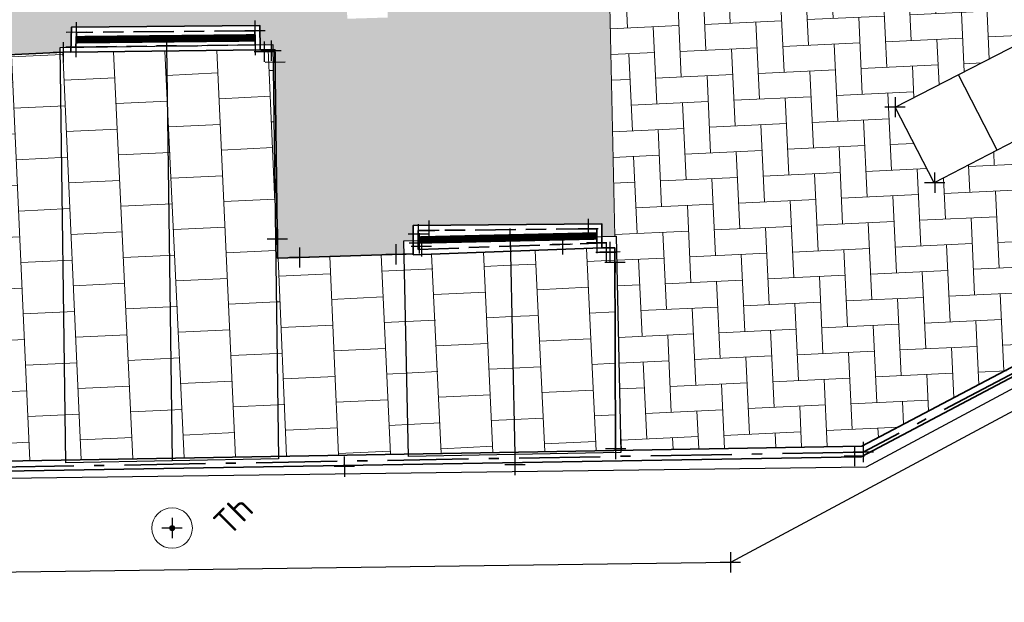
# Model space of a CAD drawing. Header units: millimetres. Extents: x -52896 to 112378, y -5052 to 108299.
# Tile 4 of 6: x 65348 to 84804, y -4855 to 6654. Entities that reach past the tile are written whole.
import ezdxf

# ---------------------------------------------------------------- set-up
doc = ezdxf.new("R2010")
doc.units = ezdxf.units.MM
doc.header["$LTSCALE"] = 100
doc.linetypes.add('VH-OPSLUITBAND_100X200', pattern=[16, 8, -2, 4, -2])
doc.linetypes.add('VH-OPSLUITBAND_120X250', pattern=[26, 16, -4, 2, -4])
doc.layers.add('R-WE-AL-SITUATIEMETING-S', color=7, linetype='Continuous')
doc.layers.add('X-XX-AL-MEETPUNT_MARKER-S', color=7, linetype='Continuous')
for name, color, linetype, lineweight in [('R-WE-GR-BEPLANTING-G', 90, 'Continuous', 35), ('R-WE-IE-MEUBILAIR_WEGMEUBILAIR_SPEELTOESTEL-S', 7, 'Continuous', 25), ('R-WE-IE-TERREINAFSCHEIDING_KUNSTMATIG_HEKWERK-G', 20, 'IE-TERREINAFSCHEIDING-KUNSTMATIG', 35), ('R-WE-OG-BEBOUWING_FIETSENSTALLING-G', 7, 'Continuous', 25), ('R-WE-VH-KANTOPSLUITING_VOORKANTBAND-G', 50, 'Continuous', 35), ('R-WE-VH-KANTVERHARDING-G', 7, 'Continuous', 35), ('R-WE-VH-VERHARDING_BETONSTRAATSTEEN_KF_HEIDEPAARS_ELLEBOOG-A', 241, 'Continuous', 18), ('R-WE-VH-VERHARDING_TEGEL_300X300-A', 252, 'Continuous', 18), ('X-XX-AL-T25', 7, 'Continuous', 25)]:
    doc.layers.add(name, color=color, linetype=linetype, lineweight=lineweight)
for name, color, linetype, lineweight, true_color in [('R-WE-GR-BOOM-S', 7, 'Continuous', 25, 0x00a500), ('R-WE-GR-GRAS-A', 7, 'Continuous', 18, 0x7ca500), ('R-WE-GR-HAAG-G', 3, 'GR-HAAG1', 25, 0x00ff00), ('R-WE-VH-KANTOPSLUITING_OPSLUITBAND_100X200-G', 150, 'VH-OPSLUITBAND_100X200', 35, 0x007fff), ('R-WE-VH-KANTOPSLUITING_OPSLUITBAND_120X250-G', 150, 'VH-OPSLUITBAND_120X250', 35, 0x007fff), ('R-WE-VH-VERHARDING_BETONSTRAATSTEEN_KF_ROOD_ELLEBOOG-A', 1, 'Continuous', 18, 0xff0000)]:
    doc.layers.add(name, color=color, linetype=linetype, lineweight=lineweight, true_color=true_color)
doc.styles.add('NLCS-ISO-ANNOTATIVE-T18', font='txt', dxfattribs={"height": 1.8})
doc.styles.add('NLCS-ISO-M200-T25', font='txt', dxfattribs={"height": 0.5})
doc.linetypes.add('GR-HAAG1', pattern='A,6,[176,NLCS.SHX,S=0.125,R=0,X=0,Y=0],-2', length=8)
doc.linetypes.add('IE-TERREINAFSCHEIDING-KUNSTMATIG', pattern='A,4,[82,NLCS.SHX,S=0.75,R=90,X=0,Y=0],4,-2', length=10)
pattern_1 = [(182.6822123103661, (181117156.4288713, -411735026.8687512), (-483.6709208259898, -531.2160015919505), [1523.999999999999, -507.9999999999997]), (272.6822123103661, (181116648.985756, -411735050.6412753), (-483.6709208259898, -531.2160015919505), [1524, -508])]

# ---------------------------------------------------------------- blocks, each defined once
blk = doc.blocks.new('SGR-BOOM_NUMMER-SO')
at = {"linetype": 'ByBlock', "lineweight": 18}
h = blk.add_hatch(color=0, dxfattribs=at)
h.dxf.hatch_style = 1
edge = h.paths.add_edge_path()
edge.add_arc((0, 0), 0.25, 0, 360)
at = {"color": 0, "linetype": 'ByBlock', "lineweight": 18}
for radius in [2, 0.25]:
    blk.add_circle((0, 0), radius, dxfattribs=at)
at = {"color": 0, "linetype": 'ByBlock', "lineweight": -2, "style": 'NLCS-ISO-ANNOTATIVE-T18'}
for tag, p in [('SOORT', (2.5, -2.8)), ('DIAMETER', (2.5, -5.3))]:
    blk.add_attdef(tag, p, '', height=1.8, dxfattribs=at)
blk = doc.blocks.new('SAL-MEETPUNT_MARKER-SO')
at = {"layer": 'X-XX-AL-MEETPUNT_MARKER-S'}
for points in [[(0.7071067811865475, 0.7071067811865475), (-0.7071067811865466, -0.7071067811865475)], [(0.7071067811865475, -0.7071067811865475), (-0.7071067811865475, 0.7071067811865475)]]:
    blk.add_lwpolyline(points, dxfattribs=at)

msp = doc.modelspace()

# ---------------------------------------------------------------- hatches: boundary and pattern name
at = {"layer": 'R-WE-GR-GRAS-A'}
h = msp.add_hatch(dxfattribs=at)
h.set_pattern_fill('GRASS', color=256, scale=50)
h.set_pattern_definition([(90, (0, 0), (-898.025612, 898.025612), [238.125, -1557.926224]), (45, (0, 0), (-898.0256121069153, 898.0256121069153), [238.125, -1031.875]), (135, (0, 0), (-898.0256121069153, -898.0256121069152), [238.125, -1031.875])])
h.paths.add_polyline_path([(33887.94043083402, 29690.60858189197), (31171.11952124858, 25401.47363404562), (30545.83833171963, 23173.45558340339), (30411.72413189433, 18753.03497205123), (31181.5643064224, 14869.11644744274), (30716.34141781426, 9870.989131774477), (31133.60307369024, 5861.160368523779), (31705.39923237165, 2333.909150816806), (32817.83345036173, -721.2546927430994), (32391.0775705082, -1874.044534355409), (30648.34919181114, -3006.306782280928), (28371.79237761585, -4753.242295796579), (34801.86822683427, -4647.131156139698), (34722.69332322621, -2782.804481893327), (34375.77931522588, -2797.537352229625)])
h.paths.add_polyline_path([(68244.73930850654, 37701.50635222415), (67238.20887634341, 47131.47822331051), (65444.8300127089, 47534.24025160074), (66712.13843501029, 61046.24921997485), (56339.30076360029, 64485.41941685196), (56091.92808511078, 63562.39693135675), (55950.41645634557, 53793.36047647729), (55854.78729562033, 45253.36232816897), (55778.67695198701, 39885.15948930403, 0.3348562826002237), (58451.91543748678, 35863.2017254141), (66902.55923802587, 32789.37459254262), (75061.62929090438, 29864.80125341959), (77651.54256165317, 28905.35829571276, 0.4200545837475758), (82759.83210815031, 31434.92064571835), (83346.30860625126, 33618.09561551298), (82128.33482460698, 33947.38321275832)])
h.paths.add_polyline_path([(66078.83441741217, 35632.46937008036), (65796.23638451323, 34855.54366414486), (65724.17573111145, 34881.75492056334), (65703.07828314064, 34599.43104046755), (65391.5881690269, 34712.73208439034), (65556.80692373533, 34942.63345168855), (65484.74627041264, 34968.84470808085), (65767.3443032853, 35745.77041398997)], flags=16)
h.paths.add_polyline_path([(63256.52024476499, 38494.1415596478, -1), (63820.99777268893, 39061.03230791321, -1)], flags=16)
h.paths.add_polyline_path([(63503.47916323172, 38742.15626201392, -1), (63574.03885420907, 38813.01760553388, -1)], flags=0)
h.paths.add_polyline_path([(73076.66637290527, 31230.58740095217), (73358.55651468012, 31127.93289343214), (73255.90200710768, 30846.04275152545), (72974.01186528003, 30948.69725909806)], flags=16)
h.paths.add_polyline_path([(60716.21125765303, 35731.89189895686), (60613.66282936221, 35449.96314933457), (60331.734079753, 35552.51157766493), (60434.28250805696, 35834.44032730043)], flags=16)
h.paths.add_polyline_path([(79608.13436972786, 32983.87573065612, -1), (77322.00038184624, 30687.96820039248, -1)], flags=16)
h.paths.add_polyline_path([(76845.63406537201, 30458.29093044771, -1), (76488.42562974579, 30099.55537882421, -1)], flags=16)
h.paths.add_polyline_path([(58046.47795875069, 36826.89224770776, -1), (58403.68639437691, 37185.62779933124, -1)], flags=16)
h.paths.add_polyline_path([(58925.46108967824, 38634.02727708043), (58577.63100611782, 38436.50706807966), (58380.1107971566, 38784.337151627), (58727.94088071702, 38981.85736062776)], flags=16)
h.paths.add_polyline_path([(58925.46108967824, 38634.02727708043), (58862.71751476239, 38630.71087509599), (58826.56343001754, 38610.18026920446, -0.2748725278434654), (58648.77811432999, 38509.22237509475), (58588.18987992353, 38474.81649341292), (58553.78399821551, 38535.4047277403, -0.06645234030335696), (58511.66656145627, 38567.45952725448, -0.2046814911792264), (58452.82610419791, 38713.19004346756), (58418.42022250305, 38773.77827780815), (58479.00845681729, 38808.18415950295, -0.2748725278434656), (58656.79377255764, 38909.14205356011), (58692.94785732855, 38929.67265958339), (58727.94088071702, 38981.85736062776)], flags=16)
h.paths.add_polyline_path([(58878.57627230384, 38659.68728580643), (58802.68007894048, 38655.6756832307, -0.549943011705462), (58540.48470170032, 38596.40086907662, -0.7419630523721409), (58683.62896496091, 38865.32288408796), (58725.95739892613, 38928.44680037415)], flags=0)
h.paths.add_polyline_path([(58628.67680365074, 38684.97000459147, -1), (58676.8950832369, 38733.39442406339, -1)], flags=0)
h.paths.add_polyline_path([(78266.32830747, 31794.03597164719, -1), (78211.29174851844, 31738.76412371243, -1)], flags=0)
h.paths.add_polyline_path([(57502.72857993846, 42164.48915595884, -1), (59788.86256782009, 44460.39668622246, -1)], flags=16)
h.paths.add_polyline_path([(78504.01359876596, 32038.62274503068, -1), (78448.97703980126, 31983.35089708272, -1)], flags=0)
h.paths.add_polyline_path([(78578.95671767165, 31761.29871102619, -1), (78523.92015870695, 31706.02686307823, -1)], flags=0)
h.paths.add_polyline_path([(58704.64835679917, 43182.54781864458, -1), (58759.68491576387, 43237.81966659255, -1)], flags=0)
h.paths.add_polyline_path([(58629.70523789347, 43459.87185264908, -1), (58684.74179684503, 43515.14370058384, -1)], flags=0)
h.paths.add_polyline_path([(58392.01994665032, 43215.285079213, -1), (58447.05650561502, 43270.55692716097, -1)], flags=0)
h.paths.add_polyline_path([(62752.82001327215, 51276.76893350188), (61119.13637698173, 51358.88698771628), (60373.4108798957, 52814.75754547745), (61261.36901896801, 54188.5100492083), (62895.05265529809, 54106.39199492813), (63640.77815242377, 52650.5214371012)], flags=16)
edge = h.paths.add_edge_path()
edge.add_arc((94825.26127321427, 98374.63018261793), 10399.75130898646, 319.4239527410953, 346.5461266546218)
edge.add_arc((101928.1093061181, 96366.86453055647), 3039.542317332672, 352.2123106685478, 416.3800498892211)
edge.add_line((103611.0477614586, 98897.97805123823), (98366.53633353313, 100503.2412325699))
edge.add_line((98366.53633353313, 100503.2412325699), (92496.43112359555, 102347.5868684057))
edge.add_line((92496.4311236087, 102347.5868684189), (88889.98606290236, 103100.7429108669))
edge.add_arc((89111.1153926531, 100727.1970995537), 2383.824217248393, 95.32254779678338, 162.985212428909)
edge.add_arc((88844.69157423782, 100237.9100055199), 2336.876130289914, 149.4776912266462, 221.1984612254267)
edge.add_line((87086.34979439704, 98698.6815515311), (89356.6603020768, 95815.69348373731))
edge.add_arc((100878.2851309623, 104048.7672607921), 14160.9089579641, 215.5486802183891, 234.0337913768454)
edge.add_line((92561.46979304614, 92587.44425029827), (92785.00531682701, 93018.48023468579))
edge.add_line((92785.00531682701, 93018.4802346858), (92980.5966696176, 93025.8215750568))
edge.add_ellipse((92990.51666753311, 93151.28193245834), major_axis=(-0.2666256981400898, 124.9997156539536), ratio=0.9999999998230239, start_angle=92.02732270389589, end_angle=182.0273226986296, ccw=False)
edge.add_ellipse((92990.51666753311, 93151.28193245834), major_axis=(-0.2666256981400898, 124.9997156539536), ratio=0.9999999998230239, start_angle=182.0273226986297, end_angle=452.02732270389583, ccw=False)
edge.add_line((93010.3815360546, 93026.93952248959), (93205.40493406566, 93034.2595452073))
edge.add_line((93205.4049340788, 93034.2595452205), (93495.84826882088, 92564.18170511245))
edge.add_line((93495.84826875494, 92564.18170515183), (92638.41928944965, 92531.9989019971))
edge.add_arc((100878.2851309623, 104048.7672607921), 14160.90895796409, 234.4175364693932, 249.1713507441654)
edge.add_line((95843.02908856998, 90813.30205916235), (99560.0299112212, 89944.41605742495))
edge.add_arc((99993.49826535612, 92959.44401739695), 3046.02830150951, 261.8186886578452, 333.7043049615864)
h.paths.add_polyline_path([(99391.69723498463, 92947.14633336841, -0.1060884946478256), (93973.11673331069, 95271.87456447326), (89416.32236683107, 99669.5614677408), (89301.67400106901, 99937.66828637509, -0.1832087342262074), (89190.16205038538, 100198.4405542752), (89043.22944676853, 100542.0445180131), (89298.65552814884, 100798.5625815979), (95887.0383568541, 98358.94955848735), (100590.6246155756, 97079.21665420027, -0.4624203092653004), (101713.3403245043, 95171.00454935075, -0.2150448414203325)], flags=0)
h.paths.add_polyline_path([(95296.05443565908, 95632.49324948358, -1), (95860.53196358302, 96199.38399774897, -1)], flags=0)
h.paths.add_polyline_path([(95543.01335413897, 95880.50795186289, -1), (95613.5730451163, 95951.36929538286, -1)], flags=0)
h.paths.add_polyline_path([(89307.57570994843, 99931.6667226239, -1), (89872.05323787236, 100498.5574708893, -1)], flags=0)
h.paths.add_polyline_path([(99391.69723498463, 92947.14633336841, 0.2150448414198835), (101713.3403245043, 95171.00454935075, 0.4624203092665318), (100590.6246155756, 97079.21665420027), (95887.0383568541, 98358.94955848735), (89298.65552814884, 100798.5625815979), (89043.22944676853, 100542.0445180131), (89190.16205038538, 100198.4405542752, -0.6825790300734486), (89872.05323787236, 100498.5574708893, -1.010577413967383), (89301.67400106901, 99937.66828637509), (89416.32236683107, 99669.5614677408), (93973.11673331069, 95271.87456447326, 0.1060884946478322)], flags=16)
edge = h.paths.add_edge_path()
edge.add_line((34969.61266675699, 100034.25977274), (36757.75344613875, 100098.1781088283))
edge.add_line((36757.75344613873, 100098.1781088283), (37882.62655688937, 100162.0959048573))
edge.add_line((37882.62655694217, 100162.0959048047), (39050.61347584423, 100235.298072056))
edge.add_line((39050.61347584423, 100235.298072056), (40413.84863156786, 100599.5382540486))
edge.add_arc((39983.61233210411, 102243.7081944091), 1699.528777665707, 284.6640121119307, 360.3010024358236)
edge.add_line((41683.11765708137, 102252.6365998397), (41451.50857845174, 103758.9905538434))
edge.add_line((41451.50857845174, 103758.9905538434), (41246.20018323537, 104537.7860744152))
edge.add_arc((37901.02968891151, 102258.3901385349), 4047.939163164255, 394.2704795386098, 453.3702377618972)
edge.add_line((37663.06012604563, 106299.328390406), (33073.69196135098, 105414.8461420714))
edge.add_arc((35214.47169297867, 96724.96973197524), 8949.686580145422, 103.8394254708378, 137.2466504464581)
edge.add_arc((31956.07791765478, 98684.37123014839), 5283.852807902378, 128.8323578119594, 150.9238641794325)
edge.add_ellipse((27277.61771893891, 101061.5446505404), major_axis=(-199.9996673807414, -0.4266013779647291), ratio=0.9999999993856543, start_angle=413.61636537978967, end_angle=612.268032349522, ccw=False)
edge.add_arc((31956.07791765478, 98684.37123014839), 5283.852807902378, 155.2049581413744, 164.924371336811)
edge.add_line((26854.07761326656, 100058.6686467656), (27926.53277916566, 98508.14618092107))
edge.add_arc((29226.334878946, 99629.7359320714), 1716.813638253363, 220.7906695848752, 294.7408452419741)
edge.add_line((29944.84650093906, 98070.50852156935), (31068.38657746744, 98427.87345590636))
edge.add_line((31068.38657746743, 98427.87345590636), (31760.64377970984, 98760.2767741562))
edge.add_arc((35451.60406784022, 94141.75381481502), 5912.185904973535, 94.67623249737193, 128.6306122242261, ccw=False)
h.paths.add_polyline_path([(31946.90137442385, 101277.2728227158, -0.2264729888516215), (29606.88755291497, 100372.8396770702), (29621.31266967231, 100903.2017382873, -0.01044324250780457), (29883.8059955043, 101156.1307981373, -0.3667992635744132), (30273.9554182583, 101495.7848061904, -0.08422569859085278), (32809.55626874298, 102942.938915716, -0.02655224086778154), (37389.89975361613, 103417.2790482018), (38354.46662208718, 103383.9810599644), (38476.87901388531, 103353.1540427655, -0.715312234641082), (38546.65772242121, 103119.2253594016), (34840.54331603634, 102862.4180255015, 0.1170196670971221)], flags=16)
h.paths.add_polyline_path([(29996.99429479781, 100812.3742504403, -1), (30561.4718227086, 101379.2649986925, -1)], flags=0)
h.paths.add_polyline_path([(34840.54331603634, 102862.4180255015), (38546.65772242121, 103119.2253594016, 0.715312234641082), (38476.87901388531, 103353.1540427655), (38354.46662208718, 103383.9810599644), (37389.89975361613, 103417.2790482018, 0.02655224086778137), (32809.55626874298, 102942.938915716, 0.08422569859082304), (30273.9554182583, 101495.7848061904, -0.2017887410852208), (30561.4718227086, 101379.2649986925, -1), (29996.99429479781, 100812.3742504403, -0.2391293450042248), (29883.8059955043, 101156.1307981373, 0.01044324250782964), (29621.31266967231, 100903.2017382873), (29606.88755291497, 100372.8396770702, 0.2264729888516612), (31946.90137442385, 101277.2728227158, -0.1170196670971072)], flags=16)
h.paths.add_polyline_path([(62987.18248174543, 21885.71230909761), (62624.41085362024, 26870.05266127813, 0.4164545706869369), (59887.95417667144, 29165.8535792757, 0.412712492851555), (59234.77354531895, 28414.92544500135), (59541.6747031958, 25423.80447132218, -0.6177320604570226), (56817.13523805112, 23458.59565217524), (53316.18227336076, 25143.94556805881, -0.620093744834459), (53159.04536528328, 28533.48801392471), (54443.62265139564, 29308.39039228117), (53998.96640668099, 29697.71404708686), (52747.51708304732, 28974.94298091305, 0.5814237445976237), (52992.36386799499, 24727.23599255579), (56600.16235298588, 22986.31684661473, 0.5895165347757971), (60143.44346111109, 25371.36820902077), (59991.35057958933, 26877.48678948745), (60488.82050519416, 26927.72296305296), (60641.23983749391, 25418.37166297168, -0.5892264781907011), (56377.86235184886, 22538.41777186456), (52772.84879053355, 24277.9930714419, -0.5832561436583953), (52486.85449851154, 29401.79754317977), (53748.90245616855, 30130.68982092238), (53998.96640668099, 29697.71404708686), (54443.62265139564, 29308.39039228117), (55728.19993752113, 30083.29277065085, 0.4046548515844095), (55961.58908222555, 31057.47884485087, 0.4145368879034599), (52467.0248425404, 31792.56618641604), (48288.76683390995, 29063.33046875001, 0.5701355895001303), (48561.10990606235, 24703.88104807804), (59370.61440958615, 19428.57466956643, 0.574509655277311)])
h.paths.add_polyline_path([(61567.0114583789, 20077.52373900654, -1), (61209.80302276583, 19718.78818739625, -1)], flags=16)
h.paths.add_polyline_path([(48977.39538015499, 27118.83703206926, -1), (51263.52936803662, 29414.7445623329, -1)], flags=16)
h.paths.add_polyline_path([(50179.3151569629, 28136.89569480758, -1), (50234.3517159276, 28192.16754275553, -1)], flags=0)
h.paths.add_polyline_path([(50104.3720380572, 28414.21972881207, -1), (50159.40859700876, 28469.49157674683, -1)], flags=0)
h.paths.add_polyline_path([(47637.38414150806, 26433.53078937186, -1), (47994.59257713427, 26792.26634099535, -1)], flags=16)
h.paths.add_polyline_path([(70633.15670534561, 26521.56036224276, 0.5631067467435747), (67225.10499128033, 23770.71040009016), (68792.33211875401, 14359.61221066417, 0.1746882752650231), (69622.67376224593, 12941.50969144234), (74856.00666492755, 8289.292614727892, 0.4940338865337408), (78838.66350906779, 9179.551825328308), (83338.94421371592, 19010.88650476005, 0.4486844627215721), (81940.18190299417, 22373.73886562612)])
h.paths.add_polyline_path([(77757.2410103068, 17951.30924115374, -0.4337534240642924), (78039.00590721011, 17277.72995155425), (77167.3911469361, 15338.10596098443, -0.494915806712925), (76393.12271493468, 15157.37149645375), (73977.89574206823, 17150.03124536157, -0.1788671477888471), (73106.21342737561, 18648.10359624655), (73063.16033676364, 18894.49139092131, -0.5791766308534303), (73730.000334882, 19449.19067482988)], flags=16)
h.paths.add_polyline_path([(74756.18960166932, 14641.74147745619, -1), (74191.7120737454, 14074.8507291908, -1)], flags=16)
h.paths.add_polyline_path([(74509.23068318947, 14393.72677507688, -1), (74438.67099222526, 14322.86543157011, -1)], flags=0)
h.paths.add_polyline_path([(80649.9673373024, 17943.07408761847), (81104.98109681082, 17735.80016578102), (78622.63326759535, 12286.47779926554), (78167.61950807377, 12493.75172108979)], flags=16)
h.paths.add_polyline_path([(82278.89552285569, 19054.58745518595), (82732.94765443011, 18845.21538959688), (78555.58270936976, 9786.024746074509), (78101.53057780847, 9995.396811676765)], flags=16)
h.paths.add_polyline_path([(69830.52173509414, 14162.8640568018, -1), (69473.31329948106, 13804.1285051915, -1)], flags=16)
h.paths.add_polyline_path([(76923.47885660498, 8472.171210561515, -1), (76566.27042097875, 8113.435658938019, -1)], flags=16)
h.paths.add_polyline_path([(64014.31210794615, 38886.54396156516), (64719.90901785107, 39595.15739689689), (63869.57289545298, 40441.87368878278), (63163.97598554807, 39733.26025345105)], flags=24)
h.paths.add_polyline_path([(59145.08748474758, 44368.35729006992), (59885.96424013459, 45112.40139715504), (59035.62811773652, 45959.11768904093), (58294.7513623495, 45215.0735819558)], flags=24)
h.paths.add_polyline_path([(78478.68018391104, 31691.78871154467), (79219.55693929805, 32435.83281862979), (78369.22081689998, 33282.54911051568), (77628.34406151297, 32538.50500343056)], flags=8)
h.paths.add_polyline_path([(91411.2143084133, 99113.3800399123), (92116.81121831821, 99821.99347524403), (91266.47509592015, 100668.7097671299), (90560.87818601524, 99960.09633179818)], flags=8)
h.paths.add_polyline_path([(96149.97764647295, 93283.80591278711), (97173.09316583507, 94311.29539401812), (96322.75704343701, 95158.01168590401), (95299.64152407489, 94130.522204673)], flags=8)
h.paths.add_polyline_path([(29686.65852962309, 101041.7304944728), (30709.77404899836, 102069.219975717), (29859.43792654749, 102915.9362676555), (28836.32240717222, 101888.4467864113)], flags=24)
h.paths.add_polyline_path([(50287.79624254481, 28237.22703097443), (51028.67299793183, 28981.27113805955), (50178.33687553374, 29827.98742994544), (49437.46012014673, 29083.94332286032)], flags=8)
h.paths.add_polyline_path([(74815.77561487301, 15190.99938159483), (75838.89113424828, 16218.48886283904), (74988.5550118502, 17065.20515472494), (73965.43949247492, 16037.71567348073)], flags=24)
h.paths.add_polyline_path([(71395.00442184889, 21244.34293782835), (72135.88117723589, 21988.38704491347), (71285.54505483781, 22835.10333679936), (70544.6682994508, 22091.05922971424)], flags=24)
at = {"layer": 'R-WE-VH-VERHARDING_BETONSTRAATSTEEN_KF_HEIDEPAARS_ELLEBOOG-A'}
h = msp.add_hatch(dxfattribs=at)
h.set_pattern_fill('AR-HBONE', color=256, scale=5, angle=137.6822123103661)
h.set_pattern_definition(pattern_1)
h.paths.add_polyline_path([(55778.67695198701, 39885.15948930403), (55854.78729562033, 45253.36232816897), (55950.41645634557, 53793.36047647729), (56091.92808508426, 63562.39693143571), (51013.91518275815, 63799.1342658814), (50994.36802187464, 61533.18864846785), (50913.32246455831, 53780.12518543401), (50870.64355636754, 49535.16890756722, -0.1185145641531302), (50471.6790023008, 48050.9151393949), (44622.65157102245, 37514.690096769, -0.2836666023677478), (41357.9448808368, 35502.85434924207), (34349.91257049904, 35678.22013310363), (34237.16709914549, 35680.38753552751), (34186.92362688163, 31562.97854188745), (34399.9576419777, 31559.34726344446), (34414.9813681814, 29988.02548452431), (36470.01759182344, 29972.97453357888), (36467.98910244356, 29627.22243190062), (36537.13923736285, 29628.52871427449), (36693.17714026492, 21368.41415129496), (39112.11568412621, 21387.94801815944), (39108.18522188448, 21656.49649186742), (39293.36900848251, 21659.20683266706), (39280.14303125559, 22018.5849660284), (42975.15651702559, 22077.26902176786), (42997.00067165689, 21713.41300353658), (43307.73545087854, 21717.9609024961), (43368.83571427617, 17543.29099520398), (45845.30239810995, 17555.58321136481), (45843.32496846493, 17699.50171306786), (46080.49557147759, 17702.76041969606), (46078.48511612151, 18132.56852068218), (49796.81191008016, 18197.33871595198), (49788.54558432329, 17819.95550149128), (50023.25523103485, 17814.81434435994), (50022.98847119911, 17756.92998224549), (50042.92857489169, 17757.2039578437), (50098.09631415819, 13742.06316646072), (52646.29038159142, 13740.15500397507), (52645.55327548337, 13793.80202421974), (52852.8905463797, 13796.65082305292), (52851.86389099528, 14277.96842259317), (56547.91984684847, 14306.76793004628), (56559.7646656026, 13896.89346933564), (56704.58514444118, 13901.07858570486), (56705.43860421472, 13849.58455014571), (56845.15688191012, 13851.50426899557), (56899.55267645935, 9892.546074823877), (59406.50436029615, 9934.096177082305), (59405.86479489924, 9980.644125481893), (59623.21095611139, 9983.630445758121), (59611.59921934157, 10356.75293773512), (63330.85126354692, 10380.36679788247), (63347.41621981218, 10108.65062256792), (63642.52649295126, 10114.80101868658), (63730.51524009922, 5892.896849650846), (66150.71567784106, 6006.18887777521), (66149.3355007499, 6106.638983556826), (66359.37593043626, 6109.524923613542), (66369.99802181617, 6503.059222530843), (70094.04093528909, 6536.377369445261), (70100.50202608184, 6160.927721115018), (70348.93910717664, 6164.341228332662), (70350.39472042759, 6058.400831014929), (70392.06782652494, 6058.92839630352), (70444.17627005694, 1942.81094894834), (72942.55945788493, 2021.381403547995), (72936.79358495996, 2286.655089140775), (73122.89921180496, 2290.700199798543), (73120.00399862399, 2587.031608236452), (76848.23937120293, 2623.457163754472), (76850.698831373, 2371.726024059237), (77105.32010083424, 2377.260360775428), (76999.87285291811, 7228.629834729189, -0.2188005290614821), (74528.96565869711, 7911.017895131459), (69296.08454689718, 12562.83334838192, -0.1743959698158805), (68299.86050068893, 14273.05704671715), (66730.6799203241, 23695.88559527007, -0.5641186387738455), (70804.2358645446, 26991.38303067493), (80600.74833992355, 23397.67165856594), (82759.83210815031, 31434.92064571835, -0.420054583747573), (77651.54256165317, 28905.35829571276), (75061.62929090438, 29864.80125341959), (66902.55923802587, 32789.37459254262), (58451.91543748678, 35863.2017254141, -0.334856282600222)])
h.paths.add_polyline_path([(56385.9269629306, 31322.09228688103, -0.4090944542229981), (55990.89921767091, 29657.83313862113), (53409.06035312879, 28100.37676885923, 0.6241207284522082), (53524.7382326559, 25598.46696376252), (57042.06404218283, 23905.23520172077, 0.6230487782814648), (59045.8959031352, 25357.07994253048), (58736.60380465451, 28371.50350831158, -0.4138792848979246), (59846.76930359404, 29664.1703583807, -0.4163074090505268), (63122.90350186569, 26908.93462097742), (63485.92830704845, 21921.11571471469, -0.5748424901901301), (59153.01008308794, 18978.40594323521), (48337.94671247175, 24256.42518675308, -0.571169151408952), (48011.6886820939, 29479.55953220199), (52193.58983941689, 32211.17495254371, -0.4155028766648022)], flags=16)
h.paths.add_polyline_path([(55961.58908222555, 31057.47884485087, -0.4046548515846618), (55728.19993752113, 30083.29277065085), (53159.04536528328, 28533.48801392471, 0.6200937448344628), (53316.18227336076, 25143.94556805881), (56817.13523805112, 23458.59565217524, 0.6177320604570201), (59541.6747031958, 25423.80447132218), (59234.77354531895, 28414.92544500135, -0.4127124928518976), (59887.95417667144, 29165.8535792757, -0.4164545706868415), (62624.41085362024, 26870.05266127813), (62987.18248174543, 21885.71230909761, -0.5745096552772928), (59370.61440958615, 19428.57466956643), (48561.10990606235, 24703.88104807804, -0.5701355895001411), (48288.76683390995, 29063.33046875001), (52467.0248425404, 31792.56618641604, -0.4145368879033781)], flags=0)
h.paths.add_polyline_path([(53748.90245616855, 30130.68982092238), (53998.96640668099, 29697.71404708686), (52747.51708304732, 28974.94298091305, 0.5814237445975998), (52992.36386799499, 24727.23599255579), (56600.16235298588, 22986.31684661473, 0.5895165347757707), (60143.44346111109, 25371.36820902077), (59991.35057958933, 26877.48678948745), (60488.82050519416, 26927.72296305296), (60641.23983749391, 25418.37166297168, -0.5892264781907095), (56377.86235184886, 22538.41777186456), (52772.84879053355, 24277.9930714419, -0.2927538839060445), (51132.13075460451, 27001.51332271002, -0.3814744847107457), (48977.39538015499, 27118.83703206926, -1), (51263.52936803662, 29414.7445623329, -0.1375440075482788), (51693.72682921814, 28653.10537590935, -0.09330154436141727), (52486.85449851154, 29401.79754317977)], flags=0)
h.paths.add_polyline_path([(46071.07082466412, 33098.02164125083), (45995.82434639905, 32807.61164226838), (45705.41434740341, 32882.8581205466), (45780.66082566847, 33173.26811952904)], flags=16)
h.paths.add_polyline_path([(51263.52936803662, 29414.7445623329, -1), (48977.39538015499, 27118.83703206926, -1)], flags=0)
h.paths.add_polyline_path([(50159.40859700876, 28469.49157674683, -1), (50104.3720380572, 28414.21972881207, -1)], flags=0)
h.paths.add_polyline_path([(50234.3517159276, 28192.16754275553, -1), (50179.3151569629, 28136.89569480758, -1)], flags=0)
h.paths.add_polyline_path([(47994.59257713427, 26792.26634099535, -1), (47637.38414150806, 26433.53078937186, -1)], flags=0)
h.paths.add_polyline_path([(53042.40297251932, 45445.65581578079), (53045.7621008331, 45745.63700896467), (53345.74329399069, 45742.27788062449), (53342.38416567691, 45442.29668744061)], flags=16)
h.paths.add_polyline_path([(42342.06998752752, 26323.6179330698), (42354.7739532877, 25523.71880858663), (41554.8748288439, 25511.01484289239), (41542.17086311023, 26310.91396729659)], flags=16)
h.paths.add_polyline_path([(61567.0114583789, 20077.52373900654, -1), (61209.80302276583, 19718.78818739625, -1)], flags=0)
h.paths.add_polyline_path([(53380.66790520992, 58353.02010581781), (53385.01316847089, 58652.98863529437), (53684.9816979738, 58648.64337203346), (53680.63643471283, 58348.67484255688)], flags=16)
h.paths.add_polyline_path([(72595.56364397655, 7496.764810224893), (72620.71002829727, 6697.160120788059), (71821.1053389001, 6672.013736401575), (71795.95895453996, 7471.618425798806)], flags=16)
h.paths.add_polyline_path([(41568.90682889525, 26111.87244207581), (41575.25881174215, 25711.92287995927), (42325.16424093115, 25723.83284785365), (42318.8122579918, 26123.78241008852)], flags=8)
h.paths.add_polyline_path([(71825.7881552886, 7273.016916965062), (71838.36134733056, 6873.21457218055), (72587.9907436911, 6896.789307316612), (72575.41755159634, 7296.5916521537)], flags=8)
h.paths.add_polyline_path([(50287.79624254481, 28237.22703097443), (51028.67299793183, 28981.27113805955), (50178.33687553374, 29827.98742994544), (49437.46012014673, 29083.94332286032)], flags=8)
at = {"layer": 'R-WE-VH-VERHARDING_BETONSTRAATSTEEN_KF_ROOD_ELLEBOOG-A'}
h = msp.add_hatch(dxfattribs=at)
h.set_pattern_fill('AR-HBONE', color=256, scale=5, angle=137.6822123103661)
h.set_pattern_definition(pattern_1)
h.paths.add_polyline_path([(98229.57786310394, 7563.186376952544), (98329.58037658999, 7374.566657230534), (101817.1895588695, 9223.62933242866), (102040.0664918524, 8803.25005148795), (104506.6629644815, 10089.28521377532), (106346.7837893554, 11064.88154848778), (106318.2726249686, 11119.50881797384), (107216.983731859, 11588.56576268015), (107167.9387524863, 15957.50816783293), (107163.587518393, 21521.58992595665), (103367.6191463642, 21742.74108374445), (102984.8836986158, 21831.72747052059), (102818.0249770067, 21822.8862584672), (98626.67462372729, 22208.4460623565), (98608.66230448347, 22129.27798572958), (92110.53800411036, 23697.08132459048), (92038.7317919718, 23426.79132691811, -0.131652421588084), (92152.34403468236, 23361.51996279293, -1), (91795.13559905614, 23002.78441116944, -0.7673271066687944), (92038.7317919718, 23426.79132691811), (92110.53800411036, 23697.08132459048), (91502.80874010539, 23843.70824725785), (90972.24844435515, 26603.12771025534), (89394.56229883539, 26994.32897071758), (88548.3386028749, 32211.69099155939), (83346.30860625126, 33618.09561551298), (82759.83210815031, 31434.92064571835), (80600.74833992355, 23397.67165856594), (82108.24107313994, 22844.66937409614, -0.447653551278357), (83791.58679988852, 18798.43048793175), (79301.96225495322, 8990.37530590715, -0.2510059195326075), (76999.87285291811, 7228.62983472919), (77105.32010083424, 2377.260360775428), (77135.80182345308, 2377.922898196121), (77227.72236076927, -1851.115765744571), (81986.76096211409, -1767.504841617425), (87275.07410551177, 1014.405283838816), (95914.57455146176, 5565.323677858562), (95825.57519563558, 5733.18979436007), (97624.84913673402, 6723.644411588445), (97741.95368459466, 6502.767692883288), (102049.0496995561, 8786.30637613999), (101817.1895588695, 9223.62933242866), (98329.58037658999, 7374.566657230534), (98429.58288995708, 7185.946937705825), (97164.50559512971, 6756.866628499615)])
h.paths.add_polyline_path([(91475.7013160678, 18280.60175798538), (91184.07815907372, 18351.00015518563), (91254.47655628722, 18642.62331214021), (91546.09971326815, 18572.22491492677)], flags=16)
h.paths.add_polyline_path([(94510.25523740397, 6530.817679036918), (95297.01307832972, 6276.874180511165), (95273.45955927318, 6203.90158654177), (95556.3668534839, 6193.162011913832), (95454.55417216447, 5877.729934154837), (95218.75391605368, 6034.414696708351), (95195.20039694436, 5961.442102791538), (94408.4425560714, 6215.385601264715)], flags=16)
h.paths.add_polyline_path([(94430.80458670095, 5973.189479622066), (94486.84964136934, 5867.513664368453), (92984.99259599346, 5071.005399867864), (92928.94754145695, 5176.681215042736)], flags=16)
h.paths.add_polyline_path([(94505.53132623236, 5832.288392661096), (94561.5763809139, 5726.612577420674), (93059.71933559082, 4930.104312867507), (93003.67428097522, 5035.78012806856)], flags=16)
h.paths.add_polyline_path([(94580.25806577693, 5691.38730571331), (94636.30312036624, 5585.711490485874), (93134.44607510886, 4789.203225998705), (93078.40102050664, 4894.879041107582)], flags=16)
h.paths.add_polyline_path([(91881.05077799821, 4610.10271973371), (91937.09583262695, 4504.426904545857), (90435.23878730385, 3707.918639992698), (90379.19373270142, 3813.594455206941)], flags=16)
h.paths.add_polyline_path([(91955.77751752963, 4469.201632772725), (92011.82257217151, 4363.525817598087), (90509.96552684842, 3567.017553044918), (90453.92047223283, 3672.693368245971)], flags=16)
h.paths.add_polyline_path([(92030.5042570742, 4328.300545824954), (92086.54931167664, 4222.624730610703), (90584.69226635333, 3426.116466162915), (90528.64721175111, 3531.792281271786)], flags=16)
h.paths.add_polyline_path([(106701.417159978, 12604.20058505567, -1), (106344.208724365, 12245.46503344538, -1)], flags=16)
h.paths.add_polyline_path([(85323.6763477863, 7902.828987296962), (85253.2779505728, 7611.205830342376), (84961.65479359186, 7681.604227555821), (85032.05319079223, 7973.227384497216)], flags=16)
h.paths.add_polyline_path([(89546.53131137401, 23044.03854734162, -1), (89758.21038692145, 23256.62258052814, -1)], flags=16)
h.paths.add_polyline_path([(89331.26378742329, 3262.572273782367), (89387.30884209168, 3156.896458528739), (87885.45179672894, 2360.388194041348), (87829.40674217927, 2466.06400920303)], flags=16)
h.paths.add_polyline_path([(89405.9905269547, 3121.671186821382), (89462.03558164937, 3015.995371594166), (87960.17853632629, 2219.487107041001), (87904.13348169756, 2325.162922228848)], flags=16)
h.paths.add_polyline_path([(89480.71726649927, 2980.770099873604), (89536.76232115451, 2875.094284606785), (88034.9052758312, 2078.586020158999), (87978.86022122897, 2184.261835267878)], flags=16)
h.paths.add_polyline_path([(87697.13673314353, 22358.79483588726, -1), (87908.815808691, 22571.37886907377, -1)], flags=16)
h.paths.add_polyline_path([(85148.26164771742, 6206.877272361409), (85909.36306579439, 4718.637594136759), (83420.00401725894, 3429.686275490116), (82644.90707716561, 4926.635425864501)], flags=16)
h.paths.add_polyline_path([(85770.24551256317, 21705.55925502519, -1), (85981.92458811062, 21918.14328821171, -1)], flags=16)
h.paths.add_polyline_path([(87598.14562873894, 2176.384416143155, -1), (87240.93719312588, 1817.648864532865, -1)], flags=16)
h.paths.add_polyline_path([(86771.06458212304, 1908.716080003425), (86827.10963673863, 1803.040264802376), (85325.25259141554, 1006.532000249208), (85269.20753682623, 1112.207815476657)], flags=16)
h.paths.add_polyline_path([(86845.79132165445, 1767.814993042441), (86901.8363762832, 1662.139177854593), (85399.97933096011, 865.6309133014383), (85343.93427634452, 971.3067285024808)], flags=16)
h.paths.add_polyline_path([(86920.51806119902, 1626.913906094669), (86976.56311578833, 1521.23809086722), (85474.70607053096, 724.7298263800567), (85418.66101587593, 830.4056415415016)], flags=16)
h.paths.add_polyline_path([(85467.06648708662, 25723.43653591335), (85177.46378806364, 25801.73261942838), (85255.75987159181, 26091.33531846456), (85545.36257061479, 26013.03923494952)], flags=16)
at = {"layer": 'R-WE-VH-VERHARDING_TEGEL_300X300-A'}
h = msp.add_hatch(dxfattribs=at)
h.set_pattern_fill('AR-B88', color=256, scale=5, angle=92.68221231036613)
h.set_pattern_definition([(92.68221231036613, (181117156.4288713, -411735026.8687512), (-1014.88692241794, -47.54508076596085), []), (182.6822123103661, (181117156.4288713, -411735026.8687512), (-991.1143820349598, -554.988541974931), [1015.999999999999, -1015.999999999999])])
h.paths.add_polyline_path([(36693.17714026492, 21368.41415129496), (36634.59743553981, 21367.94109746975), (36515.11752214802, 29509.38319261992), (36467.29363503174, 29508.68135207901), (34439.08324103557, 29505.78650369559), (35045.43127208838, -2592.210897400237), (37145.10908134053, -2555.321933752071)])
h.paths.add_polyline_path([(39112.11568412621, 21387.94801815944), (36693.17714026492, 21368.41415129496), (37145.10908134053, -2555.321933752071), (39461.95245884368, -2514.617616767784)])
h.paths.add_polyline_path([(41209.50008322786, 21582.02563158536), (39297.25438212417, 21553.6329076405), (39298.58019220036, 21389.45379141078), (39112.11568412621, 21387.94801815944), (39461.95245884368, -2514.617616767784), (41561.63746151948, -2477.728526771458)])
h.paths.add_polyline_path([(43368.83571427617, 17543.29099520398), (43334.05788981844, 17543.11837162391), (43285.3219670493, 21511.02421356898), (43010.14292128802, 21494.50379522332), (43003.28956297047, 21608.65953605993), (41209.50008322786, 21582.02563158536), (41561.63746151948, -2477.728526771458), (43661.32246415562, -2440.839436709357)])
h.paths.add_polyline_path([(45845.30239810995, 17555.58321136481), (43368.83571428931, 17543.29099521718), (43661.32246415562, -2440.839436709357), (46119.4583935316, -2397.652769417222)])
h.paths.add_polyline_path([(47943.80477783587, 17679.00714480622), (46080.71837216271, 17655.12865109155), (46081.20666489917, 17556.7541482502), (45845.30239810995, 17555.58321136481), (46119.4583935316, -2397.652769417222), (48219.14975411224, -2360.763567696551)])
h.paths.add_polyline_path([(50098.09631415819, 13742.06316646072), (50004.48629529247, 13742.13326436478), (50022.98847119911, 17756.92998224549), (49787.09405700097, 17753.68881037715), (49785.97537578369, 17702.61756826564), (47943.80477783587, 17679.00714480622), (48219.14975411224, -2360.763567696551), (50318.84111471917, -2323.874365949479)])
h.paths.add_polyline_path([(52646.29038159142, 13740.15500397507), (50098.09631415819, 13742.06316646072), (50318.84111469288, -2323.874365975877), (52866.39399768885, -2279.116743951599)])
h.paths.add_polyline_path([(54745.70912251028, 13796.8856282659), (52852.93366591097, 13776.43548920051), (52852.90638220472, 13740.00028381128), (52646.29038159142, 13740.15500397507), (52866.39399768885, -2279.116743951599), (54966.08535826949, -2242.227542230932)])
h.paths.add_polyline_path([(56899.55267645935, 9892.546074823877), (56771.05767562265, 9890.41640456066), (56705.43860421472, 13849.58455014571), (56561.18910600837, 13847.60257264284), (56562.08762922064, 13816.51035081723), (54745.70912251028, 13796.8856282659), (54966.08535826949, -2242.227542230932), (57065.77671890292, -2205.33834056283)])
h.paths.add_polyline_path([(59406.50436029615, 9934.096177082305), (56899.55267645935, 9892.546074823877), (57065.77671890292, -2205.33834056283), (59572.69414077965, -2161.294637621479)])
h.paths.add_polyline_path([(61507.38812760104, 9884.201304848), (59626.94587407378, 9863.615503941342), (59624.63997251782, 9937.711546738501), (59406.50436029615, 9934.096177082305), (59572.69414080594, -2161.294637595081), (61672.38550138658, -2124.405435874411)])
h.paths.add_polyline_path([(63605.46840126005, 10038.3463702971), (63351.9146492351, 10034.86256035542), (63359.86325893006, 9904.480940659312), (61507.38812760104, 9884.201304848), (61672.38550138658, -2124.405435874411), (63772.07686195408, -2087.516234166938)])
h.paths.add_polyline_path([(66150.71567778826, 6006.188877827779), (63662.47033804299, 5889.711599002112), (63772.07686195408, -2087.516234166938), (66261.32169985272, -2043.783018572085)])
h.paths.add_polyline_path([(70350.39472042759, 6058.400831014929), (70102.32045031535, 6055.260307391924), (68250.53779858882, 6033.561276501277), (68361.01306043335, -2006.893816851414), (70460.70442101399, -1970.004615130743)])
h.paths.add_polyline_path([(72942.55945788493, 2021.381403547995), (70406.95870449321, 1941.640511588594), (70460.70442101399, -1970.004615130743), (73028.33398227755, -1924.894268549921)])
h.paths.add_polyline_path([(75041.78742414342, 2079.720431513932), (73125.62584830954, 2011.622989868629), (73125.47430475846, 2027.133804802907), (72942.55945788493, 2021.381403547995), (73028.33398225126, -1924.894268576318), (75128.02817152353, -1888.005017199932)])
h.paths.add_polyline_path([(77110.37098260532, 2144.881667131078), (76852.92292266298, 2144.085407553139), (75041.78742414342, 2079.720431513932), (75128.02817154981, -1888.005017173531), (77122.73588358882, -1852.96025938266)])
h.paths.add_polyline_path([(66356.84718004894, 6015.838101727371), (66150.71567788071, 6006.188877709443), (66261.32169985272, -2043.783018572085), (68361.01306043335, -2006.893816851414), (68250.53779858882, 6033.561276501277), (66356.72657267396, 6011.369758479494)])

# ---------------------------------------------------------------- linework, layer by layer
at = {"layer": 'R-WE-GR-BEPLANTING-G', "const_width": 150}
for points in [[(66463.42676404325, 6258.25356855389), (69998.1836832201, 6294.784685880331)], [(73222.79740591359, 2301.608761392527), (76750.59834049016, 2381.522993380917)]]:
    msp.add_lwpolyline(points, dxfattribs=at)
at = {"layer": 'R-WE-GR-HAAG-G'}
msp.add_lwpolyline([(82081.05923328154, -2176.400644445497), (97211.79004596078, 5925.586272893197), (97402.99059875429, 5578.248629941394), (79391.59134079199, -4066.23734755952), (35096.06922648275, -4667.71687402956), (35071.68608903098, -2796.054043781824)], close=True, dxfattribs=at)
at = {"layer": 'R-WE-IE-MEUBILAIR_WEGMEUBILAIR_SPEELTOESTEL-S'}
for points in [[(85148.26164771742, 6206.877272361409), (85909.36306579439, 4718.637594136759), (83420.00401725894, 3429.686275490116), (82644.90707716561, 4926.635425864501), (85148.26164771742, 6206.877272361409)], [(84664.68354150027, 4074.161934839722), (83896.58436244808, 5566.756349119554)]]:
    msp.add_lwpolyline(points, dxfattribs=at)
at = {"layer": 'R-WE-IE-TERREINAFSCHEIDING_KUNSTMATIG_HEKWERK-G', "ltscale": 0.5}
msp.add_lwpolyline([(22211.4955725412, -4854.901456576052), (34801.86822683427, -4647.131156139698), (34722.20655237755, -2771.342517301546), (81976.62250406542, -1981.361569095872), (98072.60767719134, 6519.557268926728)], dxfattribs=at)
at = {"layer": 'R-WE-OG-BEBOUWING_FIETSENSTALLING-G'}
for points in [[(70348.93910717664, 6164.341228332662), (70461.42517645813, -2022.461623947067), (66262.11869400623, -2101.788729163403), (66149.3355007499, 6106.638983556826)], [(73029.40026288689, -1973.951225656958), (72936.79358495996, 2286.655089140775), (77135.80182345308, 2377.922898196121), (77228.66805525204, -1894.624851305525)]]:
    msp.add_lwpolyline(points, close=True, dxfattribs=at)
for points in [[(68249.1373039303, 6135.490105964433), (68361.77193523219, -2062.125176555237)], [(75036.29770420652, 2332.288993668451), (75129.0341590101, -1934.288038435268)]]:
    msp.add_lwpolyline(points, dxfattribs=at)
at = {"layer": 'R-WE-VH-KANTOPSLUITING_OPSLUITBAND_100X200-G'}
for points in [[(66459.49483512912, 6112.580853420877), (70000.60514303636, 6154.075281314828), (69995.76222336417, 6435.494090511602), (66467.35869301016, 6403.926283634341)], [(76751.97556522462, 2240.561022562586), (76749.22111574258, 2522.484964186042), (73220.97619820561, 2488.013352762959), (73224.61861354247, 2115.204170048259)]]:
    msp.add_lwpolyline(points, close=True, dxfattribs=at)
at = {"layer": 'R-WE-VH-KANTOPSLUITING_OPSLUITBAND_120X250-G'}
msp.add_lwpolyline([(95914.71661299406, 5565.398509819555), (95970.6428741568, 5459.22764133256), (87331.0003666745, 908.2344153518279), (82017.38618332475, -1886.985309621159), (34771.36728288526, -2717.044410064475), (34564.08225250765, 9700.29798049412), (34357.20733871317, 23479.27790537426), (34281.08029398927, 31441.35615952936), (23967.98331502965, 31617.14839988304), (19702.34658296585, 31684.88858440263)], dxfattribs=at)
at = {"layer": 'R-WE-VH-KANTOPSLUITING_VOORKANTBAND-G'}
msp.add_lwpolyline([(95914.71661299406, 5565.398509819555), (87275.07410551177, 1014.405283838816), (81986.76096211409, -1767.504841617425), (34889.34590898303, -2594.953140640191), (34684.06721765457, 9702.200160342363), (34477.19872671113, 23480.75228906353), (34399.9576419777, 31559.34726344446), (23969.95860535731, 31737.13216180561), (19704.61894971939, 31804.86762854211)], dxfattribs=at)
for points in [[(66356.72657267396, 6011.369758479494), (70102.32045031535, 6055.260307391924), (70094.04093528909, 6536.377369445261), (66369.99802181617, 6503.059222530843)], [(76852.92292266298, 2144.085407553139), (76848.23937120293, 2623.457163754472), (73120.00399862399, 2587.031608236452), (73125.62584830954, 2011.622989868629)]]:
    msp.add_lwpolyline(points, close=True, dxfattribs=at)
at = {"layer": 'R-WE-VH-KANTVERHARDING-G'}
for points in [[(66356.84718012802, 6015.8381017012), (63730.51524009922, 5892.896849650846), (63642.52649295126, 10114.80101868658), (63347.41621981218, 10108.65062256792)], [(73125.47430475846, 2027.133804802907), (70444.17627005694, 1942.81094894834), (70392.06782652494, 6058.92839630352), (70102.32045031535, 6055.260307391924)], [(77122.73588358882, -1852.96025938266), (77110.37098260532, 2144.881667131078), (76852.92292266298, 2144.085407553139)]]:
    msp.add_lwpolyline(points, dxfattribs=at)
at = {"layer": 'R-WE-VH-VERHARDING_BETONSTRAATSTEEN_KF_ROOD_ELLEBOOG-A'}
msp.add_lwpolyline([(82108.24107313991, 22844.66937409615, -0.4476535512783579), (83791.58679988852, 18798.43048793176), (79301.9622549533, 8990.375305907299, -0.251005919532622), (76999.87285291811, 7228.629834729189), (77105.32010083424, 2377.260360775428), (77135.80182345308, 2377.922898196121), (77227.72236076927, -1851.115765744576), (81986.76096211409, -1767.504841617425), (87275.07410551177, 1014.405283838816), (95914.57455146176, 5565.323677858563), (95825.57519563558, 5733.189794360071), (97624.84913673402, 6723.644411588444)], format="xyb", dxfattribs=at)
msp.add_lwpolyline([(85148.26164771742, 6206.877272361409), (85909.36306579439, 4718.637594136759), (83420.00401725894, 3429.686275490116), (82644.90707716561, 4926.635425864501), (85148.26164771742, 6206.877272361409)], close=True, dxfattribs=at)

# ---------------------------------------------------------------- block references
at = {"layer": 'R-WE-AL-SITUATIEMETING-S', "xscale": 200, "yscale": 200, "zscale": 200, "rotation": 45.12221231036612}
for p in [(69995.76222336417, 6435.494090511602), (66467.35869301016, 6403.926283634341), (66459.49483512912, 6112.580853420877), (68249.1373039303, 6135.490105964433), (70000.60514303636, 6154.075281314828), (70315.5097750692, 6040.90252549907), (66206.57138972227, 6008.803540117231), (70179.08221639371, 6020.105380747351), (70395.1942315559, 5811.969374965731), (82644.90707716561, 4926.635425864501), (83427.32544469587, 3433.47719653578), (73221.67880669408, 2416.099832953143), (73433.6534991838, 2490.09124968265), (75036.29770420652, 2332.288993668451), (76581.63444672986, 2520.847611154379), (70439.41451834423, 2318.948251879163), (73241.86085026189, 2236.53735044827), (73285.83409807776, 2174.405607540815), (76072.45866203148, 2216.412034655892), (76749.8171529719, 2240.484315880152), (76751.92791062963, 2245.43857689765), (70877.1807620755, 1956.428299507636), (72782.7100495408, 2016.354376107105), (76935.47387299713, 2055.617925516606), (77011.11451907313, 2064.971676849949), (77111.25826939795, 1858.002526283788), (77122.65033572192, -1825.300776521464), (82017.38618332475, -1886.985309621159), (75133.52001559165, -2140.671303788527), (81841.49044559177, -1968.677961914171), (71762.80546343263, -2174.024083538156), (68359.25445137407, -3388.31791469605), (79391.59134079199, -4066.23734755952)]:
    msp.add_blockref('SAL-MEETPUNT_MARKER-SO', p, dxfattribs=at)
at = {"layer": 'R-WE-GR-BOOM-S', "xscale": 200, "yscale": 200, "zscale": 200, "rotation": 45.12221231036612}
msp.add_blockref('SGR-BOOM_NUMMER-SO', (68359.25445137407, -3388.31791469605), dxfattribs=at)

# ---------------------------------------------------------------- texts
at = {"layer": 'X-XX-AL-T25', "insert": (69133.92448443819, -3214.785551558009), "char_height": 500, "attachment_point": 1, "rotation": 45.122212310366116, "style": 'NLCS-ISO-M200-T25'}
msp.add_mtext_dynamic_manual_height_columns('Th', width=1038.321381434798, gutter_width=2500, heights=[0], dxfattribs=at)

doc.saveas('drawing.dxf')
